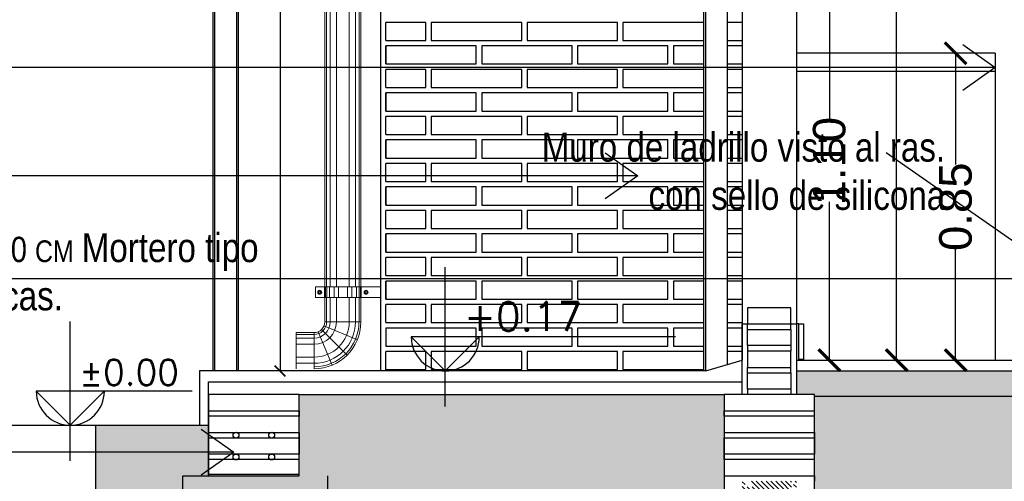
# Model space of a CAD drawing. Header units: millimetres. Extents: x 201 to 840, y 135 to 685.
# Tile 164 of 219: x 323.31 to 326.03, y 327.63 to 328.91. Entities that reach past the tile are written whole.
import ezdxf

# ---------------------------------------------------------------- set-up
doc = ezdxf.new("R2010")
doc.units = ezdxf.units.MM
doc.linetypes.add('HIDDEN2', pattern=[0.1875, 0.125, -0.0625])
doc.layers.add('001', color=1, linetype='Continuous', lineweight=5)
doc.layers.add('01 DETALLES', color=2, linetype='Continuous', lineweight=5)
for name, color, linetype in [('01', 1, 'Continuous'), ('02', 2, 'Continuous'), ('03', 3, 'Continuous'), ('04', 4, 'Continuous'), ('05', 5, 'Continuous'), ('cota', 2, 'Continuous'), ('COTA DETALLE', 1, 'Continuous'), ('EQUIPAMIENTO', 2, 'Continuous'), ('HACHT CONTRAPISO', 2, 'Continuous'), ('HACHT H°A°', 1, 'Continuous'), ('HACHT TIERRA', 252, 'Continuous'), ('Ladrillo visto', 250, 'Continuous'), ('LLAMADAS', 1, 'Continuous'), ('muro', 6, 'Continuous'), ('NIVELES', 1, 'Continuous')]:
    doc.layers.add(name, color=color, linetype=linetype)
doc.styles.add('ARIAL', font='arial.ttf', dxfattribs={"height": 0.06})
doc.styles.add('ROMANS', font='romans.shx')
doc.styles.get("Standard").update_dxf_attribs({"font": 'arial.ttf'})
doc.styles.add('STYLE1', font='ARIALUNI.TTF', dxfattribs={"height": 0.09})
doc.dimstyles.new('05', dxfattribs={"dimscale": 0, "dimtxt": 0.09, "dimasz": 0.05, "dimexe": 0, "dimexo": 0, "dimgap": 0, "dimtad": 0, "dimzin": 0, "dimdsep": 46, "dimtxsty": 'Standard', "dimblk": 'OPEN90', "dimcen": 0.25, "dimclrd": 1, "dimclre": 1, "dimclrt": 3, "dimadec": 0, "dimazin": 0, "dimtfac": 1, "dimtofl": 0, "dimtmove": 2, "dimatfit": 3, "dimldrblk": 'BOXFILLED', "dimfxl": 1, "dimtolj": 1, "dimtzin": 0, "dimarcsym": 0})
doc.dimstyles.new('COTAS5', dxfattribs={"dimscale": 0, "dimtxt": 0.05, "dimasz": 0.03, "dimexe": 0.18, "dimexo": 0.06, "dimgap": 0.01, "dimtad": 1, "dimzin": 1, "dimdsep": 46, "dimtxsty": 'ROMANS', "dimblk1": 'ARCHTICK', "dimblk2": 'ARCHTICK', "dimsah": 1, "dimcen": 0.2, "dimse1": 1, "dimse2": 1, "dimclrd": 1, "dimclre": 1, "dimclrt": 2, "dimazin": 0, "dimtfac": 3, "dimtmove": 2, "dimatfit": 3, "dimldrblk": 'ARCHTICK', "dimfxl": 1, "dimtolj": 1, "dimtzin": 0, "dimarcsym": 0})
doc.dimstyles.new('D3', dxfattribs={"dimscale": 0, "dimtxt": 0.09, "dimasz": 0.06, "dimexe": 0, "dimexo": 0.15, "dimgap": 0, "dimtad": 0, "dimzin": 0, "dimdsep": 46, "dimtxsty": 'STYLE1', "dimblk": 'ARCHTICK', "dimcen": 1, "dimse1": 1, "dimse2": 1, "dimclrd": 1, "dimclre": 1, "dimclrt": 3, "dimadec": 0, "dimazin": 0, "dimtfac": 1, "dimtmove": 2, "dimatfit": 1, "dimldrblk": 'OPEN90', "dimfxl": 1, "dimtolj": 1, "dimtzin": 0, "dimarcsym": 0})

# ---------------------------------------------------------------- blocks, each defined once
blk = doc.blocks.new('_ARCHTICK')
at = {"color": 0, "linetype": 'ByBlock', "const_width": 0.15}
blk.add_lwpolyline([(-0.5, -0.5), (0.5, 0.5)], dxfattribs=at)
blk = doc.blocks.new('*D305')
at = {"layer": 'cota', "color": 1, "lineweight": -2, "ltscale": 0.5}
for p, q in [((325.5481, 329.0657), (325.5481, 328.6283)), ((325.5481, 327.9657), (325.5481, 328.4031))]:
    blk.add_line(p, q, dxfattribs=at)
at = {"layer": 'DEFPOINTS', "color": 0, "ltscale": 0.5}
for p in [(325.4568, 329.0657), (325.5481, 329.0657), (325.4568, 327.9657)]:
    blk.add_point(p, dxfattribs=at)
at = {"layer": 'cota', "color": 1, "lineweight": -2, "ltscale": 0.5, "xscale": 0.06, "yscale": 0.06, "zscale": 0.06}
for p, rotation in [((325.5481, 329.0657), 90), ((325.5481, 327.9657), 270)]:
    blk.add_blockref('_ARCHTICK', p, dxfattribs=dict(at, rotation=rotation))
at = {"layer": 'cota', "color": 3, "ltscale": 0.5, "insert": (325.5481, 328.5157), "char_height": 0.09, "attachment_point": 5, "rotation": 90, "style": 'STYLE1'}
blk.add_mtext('\\A1;1.10', dxfattribs=at)
blk = doc.blocks.new('_OPEN90')
at = {"color": 0, "linetype": 'ByBlock'}
for p, q in [((-0.5, 0.5), (0, 0)), ((0, 0), (-1, 0)), ((0, 0), (-0.5, -0.5))]:
    blk.add_line(p, q, dxfattribs=at)
blk = doc.blocks.new('*D306')
at = {"layer": 'cota', "color": 1, "lineweight": -2, "ltscale": 0.5}
for p, q in [((325.8972, 328.8139), (325.8972, 328.5068)), ((325.8972, 327.9657), (325.8972, 328.2728))]:
    blk.add_line(p, q, dxfattribs=at)
at = {"layer": 'DEFPOINTS', "color": 0, "ltscale": 0.5}
for p in [(325.7675, 328.8139), (325.8972, 328.8139), (325.7081, 327.9657)]:
    blk.add_point(p, dxfattribs=at)
at = {"layer": 'cota', "color": 1, "lineweight": -2, "ltscale": 0.5, "xscale": 0.06, "yscale": 0.06, "zscale": 0.06}
for p, rotation in [((325.8972, 328.8139), 90), ((325.8972, 327.9657), 270)]:
    blk.add_blockref('_ARCHTICK', p, dxfattribs=dict(at, rotation=rotation))
at = {"layer": 'cota', "color": 3, "ltscale": 0.5, "insert": (325.8972, 328.3898), "char_height": 0.09, "attachment_point": 5, "rotation": 90, "style": 'STYLE1'}
blk.add_mtext('\\A1;0.85', dxfattribs=at)
blk = doc.blocks.new('*D311')
at = {"layer": 'cota', "color": 1, "lineweight": -2, "ltscale": 0.5}
for p, q in [((325.734, 330.9321), (325.734, 329.5665)), ((325.734, 327.9657), (325.734, 329.3313))]:
    blk.add_line(p, q, dxfattribs=at)
at = {"layer": 'DEFPOINTS', "color": 0, "ltscale": 0.5}
for p in [(325.4568, 330.9321), (325.4568, 327.9657), (325.734, 327.9657)]:
    blk.add_point(p, dxfattribs=at)
at = {"layer": 'cota', "color": 1, "lineweight": -2, "ltscale": 0.5, "xscale": 0.06, "yscale": 0.06, "zscale": 0.06}
for p, rotation in [((325.734, 330.9321), 90), ((325.734, 327.9657), 270)]:
    blk.add_blockref('_ARCHTICK', p, dxfattribs=dict(at, rotation=rotation))
at = {"layer": 'cota', "color": 3, "ltscale": 0.5, "insert": (325.734, 329.4489), "char_height": 0.09, "attachment_point": 5, "rotation": 90, "style": 'STYLE1'}
blk.add_mtext('\\A1;2.97', dxfattribs=at)
blk = doc.blocks.new('*D312')
at = {"layer": 'COTA DETALLE', "color": 1, "lineweight": -2}
blk.add_line((324.0294, 330.4357), (324.0294, 327.9357), dxfattribs=at)
at = {"layer": 'DEFPOINTS', "color": 0}
for p in [(323.9145, 330.4357), (323.9545, 327.9357), (324.0294, 327.9357)]:
    blk.add_point(p, dxfattribs=at)
at = {"layer": 'COTA DETALLE', "color": 1, "lineweight": -2, "xscale": 0.03, "yscale": 0.03, "zscale": 0.03}
for p, rotation in [((324.0294, 330.4357), 90), ((324.0294, 327.9357), 270)]:
    blk.add_blockref('_ARCHTICK', p, dxfattribs=dict(at, rotation=rotation))
at = {"layer": 'COTA DETALLE', "color": 2, "insert": (323.9894, 329.1857), "char_height": 0.06, "attachment_point": 5, "rotation": 90, "style": 'ROMANS'}
blk.add_mtext('\\A1;2.50', dxfattribs=at)

msp = doc.modelspace()

# ---------------------------------------------------------------- hatches: boundary and pattern name
at = {"layer": 'HACHT CONTRAPISO'}
h = msp.add_hatch(dxfattribs=at)
h.set_pattern_fill('AR-CONC', color=256, scale=0.0008, style=0)
h.set_pattern_definition([(50, (325.45677, 327.8157), (0.1457477, -0.0127513), [0.01524, -0.16764]), (355, (325.45677, 327.8157), (-0.0281943, 0.1528453), [0.012192, -0.134112]), (100.451, (325.46892, 327.81464), (0.117554, 0.1400934), [0.012952, -0.142472]), (46.184, (325.45677, 327.85634), (0.216863, -0.033634), [0.02286, -0.25146]), (96.6356, (325.47484, 327.85354), (0.189923, 0.19794), [0.019428, -0.213708]), (351.184, (325.45677, 327.85634), (0.189924, 0.19794), [0.018288, -0.201168]), (21, (325.47709, 327.84618), (0.121292, -0.0818124), [0.01524, -0.16764]), (326, (325.47709, 327.84618), (0.0494416, 0.1473504), [0.012192, -0.134112]), (71.4514, (325.4872, 327.83936), (0.170733, 0.0655383), [0.012952, -0.142472]), (37.5, (325.45677, 327.8157), (0.0024709, 0.06764403), [0, -0.1324864, 0, -0.136144, 0, -0.13462]), (7.5, (325.45677, 327.8157), (0.0534557, 0.0801445), [0, -0.0776224, 0, -0.1294384, 0, -0.051308]), (327.5, (325.41146, 327.8157), (0.1084725, -0.004583), [0, -0.0508, 0, -0.158496, 0, -0.210312]), (317.5, (325.39114, 327.8157), (0.1185033, 0.0203412), [0, -0.06604, 0, -0.1052576, 0, -0.149352])])
h.paths.add_polyline_path([(326.3312, 327.9357), (326.3312, 327.8657), (327.7537, 327.8657), (327.7537, 327.9357)])
h.paths.add_polyline_path([(325.4568, 327.9357), (325.4568, 327.8707), (325.5068, 327.8707), (325.5068, 327.8657), (326.3312, 327.8657), (326.3312, 327.9357)])
h.paths.add_polyline_path([(327.9037, 327.9357), (327.9037, 327.8657), (329.1068, 327.8657), (329.1068, 327.8157), (330.0055, 327.8157), (330.0055, 327.8857), (329.1768, 327.8857), (329.1768, 327.9357)])
at = {"layer": 'HACHT H°A°'}
h = msp.add_hatch(dxfattribs=at)
h.set_pattern_fill('ANSI31', color=256, scale=0.003, style=0)
h.set_pattern_definition([(135, (591.284666, 47.184523), (0.0067351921, 0.0067351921), [])])
edge = h.paths.add_edge_path()
edge.add_line((325.4402, 327.6307), (325.4362, 327.6307))
edge.add_arc((325.4382, 327.6342), 0.004, 240.6067, 299.3933)
edge = h.paths.add_edge_path()
edge.add_line((325.3279, 327.6307), (325.324, 327.6307))
edge.add_arc((325.3259, 327.6342), 0.004, 240.6067, 299.3933)
h.paths.add_polyline_path([(325.3068, 327.3807), (325.4568, 327.3807), (325.4568, 327.6307), (325.3068, 327.6307)])
h.paths.add_polyline_path([(325.3149, 327.3807), (325.4492, 327.3807), (325.4492, 327.6307), (325.3149, 327.6307)])
h.paths.add_polyline_path([(325.3209, 327.3807), (325.4432, 327.3807), (325.4432, 327.6307), (325.345, 327.6307), (325.3475, 327.6282), (325.3432, 327.624), (325.3365, 327.6307), (325.3224, 327.6307), (325.3362, 327.6169), (325.3319, 327.6126), (325.3209, 327.6236)])
edge = h.paths.add_edge_path()
edge.add_line((325.4327, 327.3807), (325.4417, 327.3807))
edge.add_arc((325.4372, 327.3786), 0.005, 385.018, 514.982)
edge = h.paths.add_edge_path()
edge.add_line((325.3224, 327.3807), (325.3315, 327.3807))
edge.add_arc((325.3269, 327.3786), 0.005, 385.018, 514.982)
at = {"layer": 'HACHT TIERRA', "ltscale": 0.01}
h = msp.add_hatch(dxfattribs=at)
h.set_pattern_fill('EARTH,_O', color=256, scale=0.02, angle=45)
h.set_pattern_definition([(45, (323.52019, 326.65914), (1e-17, 0.1796051), [0.127, -0.127]), (45, (323.48651, 326.69282), (1e-17, 0.1796051), [0.127, -0.127]), (45, (323.45283, 326.72649), (1e-17, 0.1796051), [0.127, -0.127]), (135, (323.45283, 326.74894), (-0.1796051, 1e-17), [0.127, -0.127]), (135, (323.48651, 326.78262), (-0.1796051, 1e-17), [0.127, -0.127]), (135, (323.52019, 326.8163), (-0.1796051, 1e-17), [0.127, -0.127])])
h.paths.add_polyline_path([(327.5287, 327.3807), (327.7037, 327.3807), (327.7037, 327.8107), (327.7537, 327.8107), (327.7537, 327.8657), (325.5068, 327.8657), (325.5068, 327.8257), (325.5068, 327.8107), (325.5068, 327.3807), (325.6818, 327.3807), (325.6818, 326.7807), (325.0818, 326.7807), (325.0818, 327.3807), (325.2568, 327.3807), (325.2568, 327.8107), (325.2568, 327.8257), (325.2568, 327.8707), (324.0818, 327.8707), (324.0818, 327.6507), (323.8318, 327.6507), (323.8318, 327.7857), (323.5202, 327.7857), (323.5202, 326.6591), (331.0576, 326.6591), (331.0576, 327.7857), (330.6318, 327.7857), (330.6318, 327.6457), (330.3818, 327.6457), (330.3818, 327.8657), (330.2055, 327.8657), (330.2055, 327.3807), (330.3805, 327.3807), (330.3805, 326.7807), (329.7805, 326.7807), (329.7805, 327.3807), (329.9555, 327.3807), (329.9555, 327.8157), (329.1068, 327.8157), (329.1068, 327.8657), (327.9037, 327.8657), (327.9037, 327.8107), (327.9537, 327.8107), (327.9537, 327.3807), (328.1287, 327.3807), (328.1287, 326.7807), (327.5287, 326.7807)])

# ---------------------------------------------------------------- linework, layer by layer
at = {"layer": '001'}
for p, q in [((324.153, 328.168), (324.153, 329.2521)), ((324.253, 328.168), (324.253, 329.2521)), ((324.153, 328.2225), (324.153, 328.168)), ((324.253, 328.2225), (324.253, 328.168)), ((324.153, 328.0713), (324.153, 328.1386)), ((324.253, 328.0713), (324.253, 328.1386)), ((324.0735, 328.0419), (324.0735, 327.9419)), ((324.0735, 328.0419), (324.1235, 328.0419))]:
    msp.add_line(p, q, dxfattribs=at)
for radius in [0.0294, 0.1294]:
    msp.add_arc((324.1235, 328.0713), radius, 270, 360, dxfattribs=at)
at = {"layer": '01'}
for p, q in [((325.3218, 328.0507), (325.3218, 328.0657)), ((325.4418, 328.0507), (325.4418, 328.0657)), ((325.4635, 328.0657), (325.458, 328.0657)), ((325.3218, 328.0057), (325.3218, 327.9907)), ((325.4418, 328.0057), (325.4418, 327.9907)), ((325.3218, 327.9307), (325.3218, 327.9457)), ((325.4418, 327.9307), (325.4418, 327.9457)), ((325.4568, 327.9357), (327.7537, 327.9357)), ((325.3218, 327.8857), (325.3218, 327.8707)), ((325.4418, 327.8857), (325.4418, 327.8707)), ((323.8318, 327.8257), (323.8318, 327.8107)), ((324.0818, 327.8257), (324.0818, 327.8107)), ((325.2568, 327.8107), (325.2568, 327.8257)), ((325.5068, 327.8107), (325.5068, 327.8257)), ((323.8318, 327.7657), (323.8318, 327.7507)), ((324.0818, 327.7657), (324.0818, 327.7507)), ((325.2568, 327.7657), (325.2568, 327.7507)), ((325.5068, 327.7657), (325.5068, 327.7507)), ((323.8318, 327.6907), (323.8318, 327.7057)), ((324.0818, 327.6907), (324.0818, 327.7057)), ((325.2568, 327.6907), (325.2568, 327.7057)), ((325.5068, 327.6907), (325.5068, 327.7057)), ((325.2568, 327.6457), (325.2568, 327.6307)), ((325.5068, 327.6457), (325.5068, 327.6307))]:
    msp.add_line(p, q, dxfattribs=at)
at = {"layer": '01 DETALLES', "ltscale": 0.05}
for p, q in [((324.1582, 329.2521), (324.1582, 328.168)), ((324.1681, 329.2521), (324.1681, 328.168)), ((324.1852, 329.2521), (324.1852, 328.168)), ((324.2207, 329.2521), (324.2207, 328.168)), ((324.2378, 329.2521), (324.2378, 328.168)), ((324.2477, 329.2521), (324.2477, 328.168)), ((324.1582, 328.168), (324.1582, 328.2225)), ((324.1681, 328.168), (324.1681, 328.2225)), ((324.1852, 328.168), (324.1852, 328.2225)), ((324.2207, 328.168), (324.2207, 328.2225)), ((324.2378, 328.168), (324.2378, 328.2225)), ((324.2477, 328.168), (324.2477, 328.2225)), ((324.1527, 328.168), (324.1527, 328.1386)), ((324.1546, 328.168), (324.1546, 328.1386)), ((324.1586, 328.168), (324.1586, 328.1386)), ((324.1658, 328.168), (324.1658, 328.1386)), ((324.179, 328.168), (324.179, 328.1386)), ((324.191, 328.168), (324.191, 328.1386)), ((324.2155, 328.168), (324.2155, 328.1386)), ((324.2275, 328.168), (324.2275, 328.1386)), ((324.2407, 328.168), (324.2407, 328.1386)), ((324.2479, 328.168), (324.2479, 328.1386)), ((324.2519, 328.168), (324.2519, 328.1386)), ((324.2539, 328.168), (324.2539, 328.1386)), ((324.1582, 328.1386), (324.1582, 328.0713)), ((324.1681, 328.1386), (324.1681, 328.0713)), ((324.1852, 328.1386), (324.1852, 328.0713)), ((324.2207, 328.1386), (324.2207, 328.0713)), ((324.2378, 328.1386), (324.2378, 328.0713)), ((324.2477, 328.1386), (324.2477, 328.0713)), ((324.1507, 328.0601), (324.2431, 328.0218)), ((324.153, 328.0713), (324.253, 328.0713)), ((324.0735, 328.0366), (324.1235, 328.0366)), ((324.1235, 328.0419), (324.1235, 327.9419)), ((324.1348, 328.0442), (324.1731, 327.9518)), ((324.1443, 328.0505), (324.215, 327.9798)), ((324.0735, 328.0268), (324.1235, 328.0268)), ((324.0735, 328.0096), (324.1235, 328.0096)), ((324.0735, 327.9742), (324.1235, 327.9742)), ((324.0735, 327.9571), (324.1235, 327.9571))]:
    msp.add_line(p, q, dxfattribs=at)
for points in [[(324.3062, 328.1386), (324.1277, 328.1386), (324.1277, 328.168), (324.3062, 328.168)], [(324.1376, 328.156), (324.1407, 328.156), (324.1423, 328.1533), (324.1407, 328.1506), (324.1376, 328.1506), (324.1361, 328.1533), (324.1376, 328.156)], [(324.2689, 328.156), (324.2658, 328.156), (324.2642, 328.1533), (324.2658, 328.1506), (324.2689, 328.1506), (324.2704, 328.1533), (324.2689, 328.156)]]:
    msp.add_lwpolyline(points, dxfattribs=at)
for centre, radius in [((324.1391, 328.1533), 0.00549), ((324.1391, 328.1533), 0.00272), ((324.2674, 328.1533), 0.00549), ((324.2674, 328.1533), 0.00272)]:
    msp.add_circle(centre, radius, dxfattribs=at)
for radius in [0.1241, 0.1143, 0.0971, 0.0617, 0.0446, 0.0347]:
    msp.add_arc((324.1235, 328.0713), radius, 270, 360, dxfattribs=at)
at = {"layer": '02', "ltscale": 0.01}
for p, q in [((323.8445, 327.9357), (323.8445, 330.4357)), ((323.8495, 327.9357), (323.8495, 330.4357)), ((323.9095, 327.9357), (323.9095, 330.4357)), ((323.9145, 327.9357), (323.9145, 330.4357)), ((325.2013, 327.9357), (325.2013, 330.4357)), ((325.2063, 327.9357), (325.2063, 330.4357)), ((325.2663, 327.9536), (325.2663, 330.4357))]:
    msp.add_line(p, q, dxfattribs=at)
for points in [[(325.4418, 328.1107), (325.3218, 328.1107), (325.3218, 328.0657), (325.4418, 328.0657)], [(325.4635, 327.9675), (325.4635, 328.0657), (325.477, 328.0657), (325.477, 327.9675)], [(325.4418, 328.0057), (325.3218, 328.0057), (325.3218, 328.0507), (325.4418, 328.0507)], [(325.4418, 327.9907), (325.3218, 327.9907), (325.3218, 327.9457), (325.4418, 327.9457)], [(325.4418, 327.8857), (325.3218, 327.8857), (325.3218, 327.9307), (325.4418, 327.9307)], [(324.0818, 327.8707), (323.8318, 327.8707), (323.8318, 327.8257), (324.0818, 327.8257)], [(325.5068, 327.8707), (325.2568, 327.8707), (325.2568, 327.8257), (325.5068, 327.8257)], [(324.0818, 327.8107), (323.8318, 327.8107), (323.8318, 327.7657), (324.0818, 327.7657)], [(325.5068, 327.8107), (325.2568, 327.8107), (325.2568, 327.7657), (325.5068, 327.7657)], [(324.0818, 327.7057), (323.8318, 327.7057), (323.8318, 327.7507), (324.0818, 327.7507)], [(325.5068, 327.7057), (325.2568, 327.7057), (325.2568, 327.7507), (325.5068, 327.7507)], [(324.0818, 327.6907), (323.8318, 327.6907), (323.8318, 327.6457), (324.0818, 327.6457)], [(325.5068, 327.6907), (325.2568, 327.6907), (325.2568, 327.6457), (325.5068, 327.6457)]]:
    msp.add_lwpolyline(points, close=True, dxfattribs=at)
at = {"layer": '03'}
for p, q in [((325.2068, 327.9357), (325.3068, 327.9657)), ((325.4568, 327.9657), (327.2055, 327.9657)), ((323.8318, 327.9057), (325.3068, 327.9057)), ((323.8318, 327.6457), (323.8318, 327.9057)), ((323.177, 327.7857), (323.8318, 327.7857))]:
    msp.add_line(p, q, dxfattribs=at)
msp.add_lwpolyline([(325.2068, 327.9357), (323.8068, 327.9357), (323.8068, 327.7857)], dxfattribs=at)
at = {"layer": '03', "linetype": 'HIDDEN2', "ltscale": 0.6}
msp.add_lwpolyline([(323.761, 327.6457), (324.161, 327.6457), (324.161, 327.3457), (323.761, 327.3457), (323.761, 327.6457), (323.761, 327.6457)], dxfattribs=at)
at = {"layer": '03', "ltscale": 0.01}
for centre in [(323.9076, 327.7583), (324.0062, 327.7583), (323.9076, 327.6979), (324.0062, 327.6979)]:
    msp.add_circle(centre, 0.00811, dxfattribs=at)
at = {"layer": '04'}
msp.add_line((325.5068, 327.8657), (327.7537, 327.8657), dxfattribs=at)
at = {"layer": '05', "ltscale": 0.01}
msp.add_lwpolyline([(325.3068, 327.8707), (325.3068, 328.0657), (325.4568, 328.0657), (325.4568, 327.8707)], dxfattribs=at)
at = {"layer": 'EQUIPAMIENTO', "color": 3}
for p, q in [((326.0068, 328.8139), (325.4568, 328.8139)), ((326.0068, 328.7639), (325.4568, 328.7639))]:
    msp.add_line(p, q, dxfattribs=at)
at = {"layer": 'EQUIPAMIENTO', "color": 1, "ltscale": 0.5}
msp.add_line((326.0068, 328.8139), (326.0068, 327.9657), dxfattribs=at)
at = {"layer": 'EQUIPAMIENTO', "color": 3, "ltscale": 0.5}
msp.add_line((326.0068, 328.8139), (326.0068, 328.7639), dxfattribs=at)
at = {"layer": 'HACHT TIERRA', "ltscale": 0.01}
for points in [[(331.0576, 326.6591), (323.5202, 326.6591), (323.5202, 327.7857), (323.8318, 327.7857), (323.8318, 327.6507), (324.0818, 327.6507), (324.0818, 327.8707), (325.2568, 327.8707), (325.2568, 327.8257), (325.2568, 327.8107), (325.2568, 327.3807), (325.5068, 327.3807), (325.5068, 327.8107), (325.5068, 327.8257), (325.5068, 327.8657), (326.7731, 327.8657)], [(325.5068, 327.8657), (327.7537, 327.8657), (327.7537, 327.8107), (327.7037, 327.8107), (327.7037, 327.3807), (327.5287, 327.3807), (327.5287, 326.7807), (328.1287, 326.7807), (328.1287, 327.3807), (327.9537, 327.3807), (327.9537, 327.8107), (327.9037, 327.8107), (327.9037, 327.8657)]]:
    msp.add_lwpolyline(points, dxfattribs=at)
at = {"layer": 'Ladrillo visto', "color": 251, "ltscale": 0.5}
for p, q in [((324.3218, 328.8494), (324.3218, 328.8994)), ((324.3218, 328.7844), (324.3218, 328.8344)), ((324.3218, 328.7194), (324.3218, 328.7694)), ((324.3218, 328.6544), (324.3218, 328.7044)), ((324.3218, 328.5894), (324.3218, 328.6394)), ((324.3218, 328.5244), (324.3218, 328.5744)), ((324.3218, 328.4594), (324.3218, 328.5094)), ((324.3218, 328.3944), (324.3218, 328.4444)), ((324.3218, 328.3294), (324.3218, 328.3794)), ((324.3218, 328.2644), (324.3218, 328.3144)), ((324.3218, 328.1994), (324.3218, 328.2494)), ((324.3218, 328.1344), (324.3218, 328.1844)), ((324.3218, 328.0694), (324.3218, 328.1194)), ((324.3218, 327.9393), (324.3218, 327.9893))]:
    msp.add_line(p, q, dxfattribs=at)
for points in [[(324.3218, 328.8494), (324.4325, 328.8494), (324.4325, 328.8994), (324.3218, 328.8994)], [(324.4475, 328.8494), (324.6975, 328.8494), (324.6975, 328.8994), (324.4475, 328.8994), (324.4475, 328.8494)], [(324.7125, 328.8494), (324.9625, 328.8494), (324.9625, 328.8994), (324.7125, 328.8994), (324.7125, 328.8494)], [(325.2013, 328.8994), (324.9775, 328.8994), (324.9775, 328.8494)], [(325.3068, 328.8994), (325.2663, 328.8994)], [(324.9775, 328.8494), (325.2013, 328.8494)], [(325.2663, 328.8494), (325.3068, 328.8494)], [(324.3218, 328.7844), (324.5718, 328.7844), (324.5718, 328.8344), (324.3218, 328.8344), (324.3218, 328.7844)], [(324.5868, 328.7844), (324.8368, 328.7844), (324.8368, 328.8344), (324.5868, 328.8344), (324.5868, 328.7844)], [(324.8518, 328.7844), (325.1018, 328.7844), (325.1018, 328.8344), (324.8518, 328.8344), (324.8518, 328.7844)], [(325.2013, 328.8344), (325.1168, 328.8344), (325.1168, 328.7844)], [(325.3068, 328.8344), (325.2663, 328.8344)], [(324.3218, 328.7194), (324.4325, 328.7194), (324.4325, 328.7694), (324.3218, 328.7694)], [(324.4475, 328.7194), (324.6975, 328.7194), (324.6975, 328.7694), (324.4475, 328.7694), (324.4475, 328.7194)], [(324.7125, 328.7194), (324.9625, 328.7194), (324.9625, 328.7694), (324.7125, 328.7694), (324.7125, 328.7194)], [(325.2013, 328.7694), (324.9775, 328.7694), (324.9775, 328.7194)], [(325.1168, 328.7844), (325.2013, 328.7844)], [(325.2663, 328.7844), (325.3068, 328.7844)], [(325.3068, 328.7694), (325.2663, 328.7694)], [(324.9775, 328.7194), (325.2013, 328.7194)], [(325.2663, 328.7194), (325.3068, 328.7194)], [(324.3218, 328.6544), (324.5718, 328.6544), (324.5718, 328.7044), (324.3218, 328.7044), (324.3218, 328.6544)], [(324.5868, 328.6544), (324.8368, 328.6544), (324.8368, 328.7044), (324.5868, 328.7044), (324.5868, 328.6544)], [(324.8518, 328.6544), (325.1018, 328.6544), (325.1018, 328.7044), (324.8518, 328.7044), (324.8518, 328.6544)], [(325.2013, 328.7044), (325.1168, 328.7044), (325.1168, 328.6544)], [(325.3068, 328.7044), (325.2663, 328.7044)], [(324.3218, 328.5894), (324.4325, 328.5894), (324.4325, 328.6394), (324.3218, 328.6394)], [(324.4475, 328.5894), (324.6975, 328.5894), (324.6975, 328.6394), (324.4475, 328.6394), (324.4475, 328.5894)], [(324.7125, 328.5894), (324.9625, 328.5894), (324.9625, 328.6394), (324.7125, 328.6394), (324.7125, 328.5894)], [(325.2013, 328.6394), (324.9775, 328.6394), (324.9775, 328.5894)], [(325.1168, 328.6544), (325.2013, 328.6544)], [(325.2663, 328.6544), (325.3068, 328.6544)], [(325.3068, 328.6394), (325.2663, 328.6394)], [(324.3218, 328.5244), (324.5718, 328.5244), (324.5718, 328.5744), (324.3218, 328.5744), (324.3218, 328.5244)], [(324.5868, 328.5244), (324.8368, 328.5244), (324.8368, 328.5744), (324.5868, 328.5744), (324.5868, 328.5244)], [(324.8518, 328.5244), (325.1018, 328.5244), (325.1018, 328.5744), (324.8518, 328.5744), (324.8518, 328.5244)], [(324.9775, 328.5894), (325.2013, 328.5894)], [(325.2013, 328.5744), (325.1168, 328.5744), (325.1168, 328.5244)], [(325.2663, 328.5894), (325.3068, 328.5894)], [(325.3068, 328.5744), (325.2663, 328.5744)], [(325.1168, 328.5244), (325.2013, 328.5244)], [(325.2663, 328.5244), (325.3068, 328.5244)], [(324.3218, 328.4594), (324.4325, 328.4594), (324.4325, 328.5094), (324.3218, 328.5094)], [(324.4475, 328.4594), (324.6975, 328.4594), (324.6975, 328.5094), (324.4475, 328.5094), (324.4475, 328.4594)], [(324.7125, 328.4594), (324.9625, 328.4594), (324.9625, 328.5094), (324.7125, 328.5094), (324.7125, 328.4594)], [(325.2013, 328.5094), (324.9775, 328.5094), (324.9775, 328.4594)], [(325.3068, 328.5094), (325.2663, 328.5094)], [(324.3218, 328.3944), (324.5718, 328.3944), (324.5718, 328.4444), (324.3218, 328.4444), (324.3218, 328.3944)], [(324.5868, 328.3944), (324.8368, 328.3944), (324.8368, 328.4444), (324.5868, 328.4444), (324.5868, 328.3944)], [(324.8518, 328.3944), (325.1018, 328.3944), (325.1018, 328.4444), (324.8518, 328.4444), (324.8518, 328.3944)], [(324.9775, 328.4594), (325.2013, 328.4594)], [(325.2013, 328.4444), (325.1168, 328.4444), (325.1168, 328.3944)], [(325.2663, 328.4594), (325.3068, 328.4594)], [(325.3068, 328.4444), (325.2663, 328.4444)], [(325.1168, 328.3944), (325.2013, 328.3944)], [(325.2663, 328.3944), (325.3068, 328.3944)], [(324.3218, 328.3294), (324.4325, 328.3294), (324.4325, 328.3794), (324.3218, 328.3794)], [(324.4475, 328.3294), (324.6975, 328.3294), (324.6975, 328.3794), (324.4475, 328.3794), (324.4475, 328.3294)], [(324.7125, 328.3294), (324.9625, 328.3294), (324.9625, 328.3794), (324.7125, 328.3794), (324.7125, 328.3294)], [(325.2013, 328.3794), (324.9775, 328.3794), (324.9775, 328.3294)], [(325.3068, 328.3794), (325.2663, 328.3794)], [(324.9775, 328.3294), (325.2013, 328.3294)], [(325.2663, 328.3294), (325.3068, 328.3294)], [(324.3218, 328.2644), (324.5718, 328.2644), (324.5718, 328.3144), (324.3218, 328.3144), (324.3218, 328.2644)], [(324.5868, 328.2644), (324.8368, 328.2644), (324.8368, 328.3144), (324.5868, 328.3144), (324.5868, 328.2644)], [(324.8518, 328.2644), (325.1018, 328.2644), (325.1018, 328.3144), (324.8518, 328.3144), (324.8518, 328.2644)], [(325.2013, 328.3144), (325.1168, 328.3144), (325.1168, 328.2644)], [(325.3068, 328.3144), (325.2663, 328.3144)], [(324.3218, 328.1994), (324.4325, 328.1994), (324.4325, 328.2494), (324.3218, 328.2494)], [(324.4475, 328.1994), (324.6975, 328.1994), (324.6975, 328.2494), (324.4475, 328.2494), (324.4475, 328.1994)], [(324.7125, 328.1994), (324.9625, 328.1994), (324.9625, 328.2494), (324.7125, 328.2494), (324.7125, 328.1994)], [(325.2013, 328.2494), (324.9775, 328.2494), (324.9775, 328.1994)], [(325.1168, 328.2644), (325.2013, 328.2644)], [(325.2663, 328.2644), (325.3068, 328.2644)], [(325.3068, 328.2494), (325.2663, 328.2494)], [(324.9775, 328.1994), (325.2013, 328.1994)], [(325.2663, 328.1994), (325.3068, 328.1994)], [(324.3218, 328.1344), (324.5718, 328.1344), (324.5718, 328.1844), (324.3218, 328.1844), (324.3218, 328.1344)], [(324.5868, 328.1344), (324.8368, 328.1344), (324.8368, 328.1844), (324.5868, 328.1844), (324.5868, 328.1344)], [(324.8518, 328.1344), (325.1018, 328.1344), (325.1018, 328.1844), (324.8518, 328.1844), (324.8518, 328.1344)], [(325.2013, 328.1844), (325.1168, 328.1844), (325.1168, 328.1344)], [(325.3068, 328.1844), (325.2663, 328.1844)], [(324.3218, 328.0694), (324.4325, 328.0694), (324.4325, 328.1194), (324.3218, 328.1194)], [(324.4475, 328.0694), (324.6975, 328.0694), (324.6975, 328.1194), (324.4475, 328.1194), (324.4475, 328.0694)], [(324.7125, 328.0694), (324.9625, 328.0694), (324.9625, 328.1194), (324.7125, 328.1194), (324.7125, 328.0694)], [(325.2013, 328.1194), (324.9775, 328.1194), (324.9775, 328.0694)], [(325.1168, 328.1344), (325.2013, 328.1344)], [(325.2663, 328.1344), (325.3068, 328.1344)], [(325.3068, 328.1194), (325.2663, 328.1194)], [(324.9775, 328.0694), (325.2013, 328.0694)], [(325.2663, 328.0694), (325.3068, 328.0694)], [(324.3218, 328.0044), (324.5718, 328.0044), (324.5718, 328.0544), (324.3218, 328.0544), (324.3218, 328.0044)], [(324.5868, 328.0044), (324.8368, 328.0044), (324.8368, 328.0544), (324.5868, 328.0544), (324.5868, 328.0044)], [(324.8518, 328.0044), (325.1018, 328.0044), (325.1018, 328.0544), (324.8518, 328.0544), (324.8518, 328.0044)], [(325.2013, 328.0544), (325.1168, 328.0544), (325.1168, 328.0044)], [(325.3068, 328.0544), (325.2663, 328.0544)], [(325.1168, 328.0044), (325.2013, 328.0044)], [(325.2663, 328.0044), (325.3068, 328.0044)], [(324.3218, 327.9394), (324.4325, 327.9394), (324.4325, 327.9894), (324.3218, 327.9894)], [(324.4475, 327.9394), (324.6975, 327.9394), (324.6975, 327.9894), (324.4475, 327.9894), (324.4475, 327.9394)], [(324.7125, 327.9394), (324.9625, 327.9394), (324.9625, 327.9894), (324.7125, 327.9894), (324.7125, 327.9394)], [(325.2013, 327.9894), (324.9775, 327.9894), (324.9775, 327.9394)], [(325.3068, 327.9894), (325.2663, 327.9894)], [(324.9775, 327.9394), (325.2013, 327.9394)]]:
    msp.add_lwpolyline(points, dxfattribs=at)
at = {"layer": 'muro', "color": 1, "ltscale": 0.01}
msp.add_line((324.3068, 330.4357), (324.3068, 327.9357), dxfattribs=at)
at = {"layer": 'muro', "ltscale": 0.01}
for p, q in [((325.3068, 329.0657), (325.3068, 327.9657)), ((325.4568, 329.0657), (325.4568, 327.9657))]:
    msp.add_line(p, q, dxfattribs=at)
at = {"layer": 'NIVELES', "color": 1}
for p, q in [((324.4862, 327.8373), (324.4862, 328.2223)), ((323.4495, 327.6873), (323.4495, 328.0723))]:
    msp.add_line(p, q, dxfattribs=at)
at = {"layer": 'NIVELES', "color": 3}
for points in [[(325.1224, 328.0298), (324.3921, 328.0298), (324.4862, 327.9357), (324.5802, 328.0298)], [(323.7861, 327.8798), (323.3554, 327.8798), (323.4495, 327.7857), (323.5435, 327.8798)]]:
    msp.add_lwpolyline(points, dxfattribs=at)
at = {"layer": 'NIVELES', "color": 1}
for centre in [(324.4862, 328.0298), (323.4495, 327.8798)]:
    msp.add_arc(centre, 0.0941, 180, 0, dxfattribs=at)

# ---------------------------------------------------------------- texts
at = {"layer": 'LLAMADAS', "color": 2, "ltscale": 0.01, "char_height": 0.08, "style": 'ARIAL'}
for s, insert, width, attachment_point in [('{\\fTechnic|b0|i0|c2|p2;Muro de ladrillo visto al ras.\\Pcon sello de silicona}', (325.8683, 328.5945), 4.326649, 3), ('{\\fTechnic|b0|i0|c2|p2;Piso de cerámica nacional 20x20cm \\H0.875x;O 30x30 \\H0.85714x;CM\\H1.1667x; \\H1.1429x;Mortero tipo  D (1:2:12) colocación según especif.  técnicas. }', (321.5339, 328.3167), 2.514827, 1)]:
    msp.add_mtext(s, dxfattribs=dict(at, insert=insert, width=width, attachment_point=attachment_point))
at = {"layer": 'NIVELES', "color": 2, "style": 'ROMANS'}
for tag, p, height in [('+0.17', (324.538, 328.0469), 0.07938), ('±0.00', (323.4739, 327.8969), 0.07)]:
    msp.add_attdef(tag, p, '_0.00', height=height, dxfattribs=at)

# ---------------------------------------------------------------- dimensions: what is measured, and where the dimension line sits
at = {"layer": 'cota', "ltscale": 0.5}
for base, p1, p2, picture, middle in [((325.734, 327.9657), (325.4568, 330.9321), (325.4568, 327.9657), '*D311', (325.734, 329.4489)), ((325.5481, 329.0657), (325.4568, 327.9657), (325.4568, 329.0657), '*D305', (325.5481, 328.5157)), ((325.8972, 328.8139), (325.7081, 327.9657), (325.7675, 328.8139), '*D306', (325.8972, 328.3898))]:
    dim = msp.add_linear_dim(base=base, p1=p1, p2=p2, angle=90, dimstyle='D3', override={"dimscale": 1}, dxfattribs=at)
    dim.commit()
    dim.dimension.update_dxf_attribs({"geometry": picture, "text_midpoint": middle})
at = {"layer": 'COTA DETALLE'}
dim = msp.add_linear_dim(base=(324.0294, 327.9357), p1=(323.9145, 330.4357), p2=(323.9545, 327.9357), angle=90, dimstyle='COTAS5', override={"dimscale": 1, "dimtxt": 0.06, "dimdec": 2}, dxfattribs=at)
dim.commit()
dim.dimension.update_dxf_attribs({"geometry": '*D312', "text_midpoint": (323.9894, 329.1857)})

# ---------------------------------------------------------------- leaders
at = {"layer": 'LLAMADAS'}
for points in [[(326.0068, 328.7744), (321.5073, 328.7744)], [(325.0186, 328.4749), (321.5073, 328.4749)], [(326.526, 327.9672), (326.2056, 328.1902), (321.5073, 328.1902)], [(323.9017, 327.7111), (321.5073, 327.7111)]]:
    msp.add_leader(points, dimstyle='05', override={"dimscale": 1, "dimasz": 0.09, "dimldrblk": 'OPEN90'}, dxfattribs=at)

doc.saveas('drawing.dxf')
